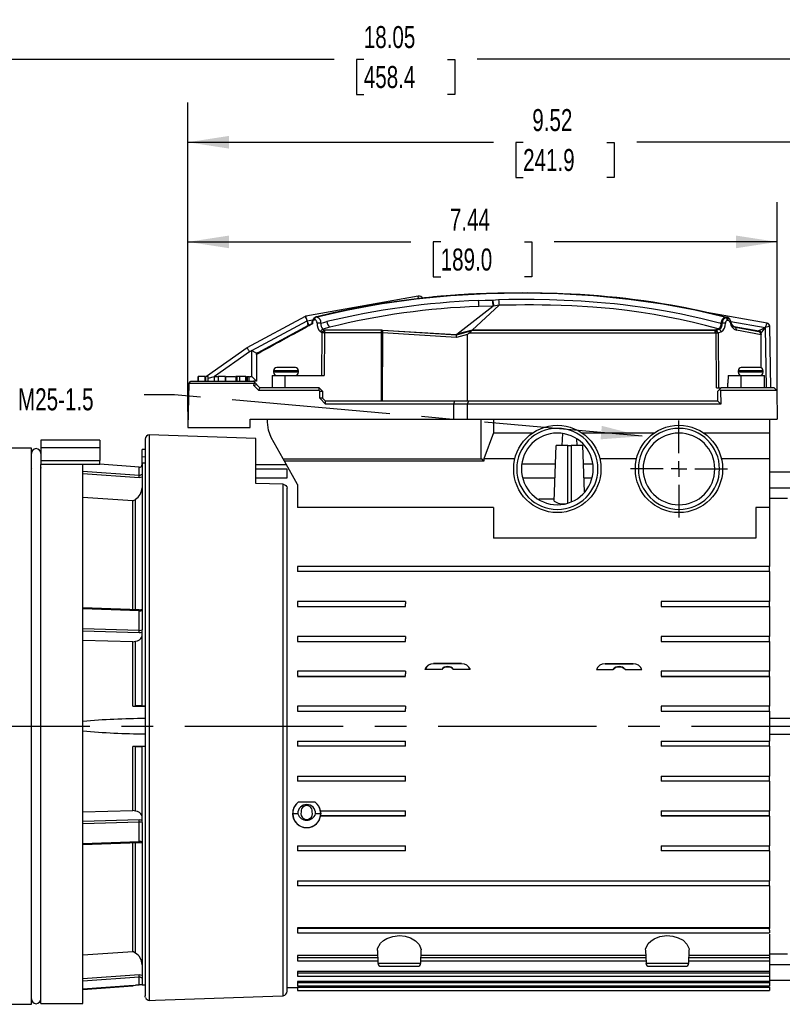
# Model space of a CAD drawing. Header units: inches. Extents: x 0 to 44, y 0 to 34.
# Tile 3 of 18: x 7.7 to 17.3, y 6.7 to 19.1. Entities that reach past the tile are written whole.
import ezdxf

# ---------------------------------------------------------------- set-up
doc = ezdxf.new("R2010")
doc.units = ezdxf.units.IN
doc.header["$LTSCALE"] = 4
doc.header["$MEASUREMENT"] = 0
doc.linetypes.add('CENTERX2', pattern=[0.8, 0.5, -0.1, 0.1, -0.1])
doc.layers.add('CENTER', color=40, linetype='CENTERX2')
doc.layers.add('DIMENSIONS', color=140, linetype='Continuous', lineweight=25)
doc.layers.add('TEXT', color=140, linetype='Continuous', lineweight=25)
doc.styles.add('SLDTEXTSTYLE0', font='TXT', dxfattribs={"width": 0.7})
doc.dimstyles.new('SLDDIMSTYLE1', dxfattribs={"dimtxt": 0.277778, "dimasz": 0.52, "dimexe": 0, "dimexo": 0.0625, "dimgap": 0.069444, "dimtad": 0, "dimtih": 1, "dimtoh": 1, "dimrnd": 1e-09, "dimzin": 12, "dimdsep": 46, "dimtxsty": 'SLDTEXTSTYLE0', "dimsah": 1, "dimcen": 0.09, "dimadec": 0, "dimazin": 3, "dimtfac": 1, "dimtofl": 0, "dimtmove": 0, "dimatfit": 3, "dimfxl": 0, "dimfrac": 2, "dimtolj": 1, "dimtzin": 12, "dimarcsym": 0})
doc.dimstyles.new('SLDDIMSTYLE3', dxfattribs={"dimtxt": 0.18, "dimasz": 0.52, "dimexe": 0, "dimexo": 0.0625, "dimgap": 0, "dimtad": 0, "dimtih": 1, "dimtoh": 1, "dimdec": 0, "dimrnd": 1e-09, "dimzin": 0, "dimdsep": 46, "dimtxsty": 'Standard', "dimsah": 1, "dimcen": 0.09, "dimadec": 0, "dimazin": 0, "dimtfac": 0.52, "dimtdec": 0, "dimtofl": 0, "dimtmove": 0, "dimatfit": 3, "dimfxl": 0, "dimfrac": 2, "dimtolj": 1, "dimtzin": 0, "dimarcsym": 0})

# ---------------------------------------------------------------- blocks, each defined once
blk = doc.blocks.new('_D_2')
at = {"layer": 'DIMENSIONS'}
for p, q in [((9.822, 14.178), (9.822, 18.078)), ((19.346, 17.698), (19.346, 18.078)), ((9.822, 17.578), (13.679, 17.578)), ((14.055, 17.577), (13.962, 17.577)), ((13.962, 17.577), (13.962, 17.135)), ((15.112, 17.577), (15.205, 17.577)), ((15.205, 17.577), (15.205, 17.135)), ((19.346, 17.578), (15.489, 17.578)), ((19.346, 14.206), (19.346, 17.458)), ((13.962, 17.135), (14.055, 17.135)), ((15.205, 17.135), (15.112, 17.135)), ((19.346, 10.897), (19.346, 13.966))]:
    blk.add_line(p, q, dxfattribs=at)
for points in [[(9.822, 17.578), (10.342, 17.498), (10.342, 17.658)], [(19.346, 17.578), (18.826, 17.658), (18.826, 17.498)]]:
    blk.add_solid(points, dxfattribs=at)
at = {"layer": 'DIMENSIONS', "char_height": 0.2778, "attachment_point": 1, "style": 'SLDTEXTSTYLE0'}
for s, insert in [('9.52', (14.171, 17.997)), ('241.9', (14.055, 17.493))]:
    blk.add_mtext(s, dxfattribs=dict(at, insert=insert))
blk = doc.blocks.new('_D_4')
at = {"layer": 'DIMENSIONS'}
for p, q in [((9.822, 14.178), (9.822, 16.82)), ((17.263, 14.283), (17.263, 16.82)), ((9.822, 16.32), (12.638, 16.32)), ((13.014, 16.32), (12.921, 16.32)), ((12.921, 16.32), (12.921, 15.878)), ((14.071, 16.32), (14.164, 16.32)), ((14.164, 16.32), (14.164, 15.878)), ((17.263, 16.32), (14.447, 16.32)), ((12.921, 15.878), (13.014, 15.878)), ((14.164, 15.878), (14.071, 15.878))]:
    blk.add_line(p, q, dxfattribs=at)
for points in [[(9.822, 16.32), (10.342, 16.24), (10.342, 16.4)], [(17.263, 16.32), (16.743, 16.4), (16.743, 16.24)]]:
    blk.add_solid(points, dxfattribs=at)
at = {"layer": 'DIMENSIONS', "char_height": 0.2778, "attachment_point": 1, "style": 'SLDTEXTSTYLE0'}
for s, insert in [('7.44', (13.13, 16.74)), ('189.0', (13.014, 16.236))]:
    blk.add_mtext(s, dxfattribs=dict(at, insert=insert))
blk = doc.blocks.new('_D_5')
at = {"layer": 'DIMENSIONS'}
for p, q in [((3.547, 13.836), (3.547, 19.126)), ((21.596, 10.832), (21.596, 19.126)), ((3.547, 18.626), (11.667, 18.626)), ((12.043, 18.625), (11.95, 18.625)), ((11.95, 18.625), (11.95, 18.183)), ((13.1, 18.625), (13.193, 18.625)), ((13.193, 18.625), (13.193, 18.183)), ((21.596, 18.626), (13.476, 18.626)), ((11.95, 18.183), (12.043, 18.183)), ((13.193, 18.183), (13.1, 18.183)), ((3.547, 10.995), (3.547, 13.596))]:
    blk.add_line(p, q, dxfattribs=at)
for points in [[(3.547, 18.626), (4.067, 18.546), (4.067, 18.706)], [(21.596, 18.626), (21.076, 18.706), (21.076, 18.546)]]:
    blk.add_solid(points, dxfattribs=at)
at = {"layer": 'DIMENSIONS', "char_height": 0.2778, "attachment_point": 1, "style": 'SLDTEXTSTYLE0'}
for s, insert in [('18.05', (12.043, 19.045)), ('458.4', (12.043, 18.541))]:
    blk.add_mtext(s, dxfattribs=dict(at, insert=insert))
blk = doc.blocks.new('SW_CENTERMARKSYMBOL_0')
at = {"layer": 'CENTER', "color": 0}
for p, q in [((0, 0.2), (0, 0.612)), ((-0.2, 0), (-0.612, 0)), ((0, 0), (-0.1, 0)), ((0, 0), (0, 0.1)), ((0, 0), (0, -0.1)), ((0, 0), (0.1, 0)), ((0.2, 0), (0.612, 0)), ((0, -0.2), (0, -0.612))]:
    blk.add_line(p, q, dxfattribs=at)

msp = doc.modelspace()

# ---------------------------------------------------------------- linework, layer by layer
for p, q in [((12.73, 15.634), (11.313, 15.381)), ((12.735, 15.604), (12.73, 15.634)), ((13.669, 15.586), (13.746, 15.593)), ((13.216, 15.154), (13.672, 15.507)), ((13.412, 15.205), (13.753, 15.519)), ((13.674, 15.51), (13.496, 15.504)), ((13.683, 15.509), (13.672, 15.507)), ((13.753, 15.519), (13.683, 15.509)), ((13.754, 15.52), (13.753, 15.52)), ((17.136, 15.292), (16.376, 15.428)), ((11.302, 15.377), (10.567, 14.981)), ((10.629, 14.947), (11.327, 15.324)), ((11.327, 15.324), (11.398, 15.337)), ((11.445, 15.372), (11.435, 15.369)), ((11.445, 15.372), (11.455, 15.371)), ((11.445, 15.372), (11.445, 15.372)), ((11.453, 15.295), (11.453, 15.294)), ((16.554, 15.294), (16.57, 15.294)), ((16.618, 15.362), (16.606, 15.369)), ((16.606, 15.369), (16.617, 15.369)), ((16.617, 15.369), (16.629, 15.362)), ((16.617, 15.369), (16.623, 15.367)), ((16.629, 15.362), (16.618, 15.362)), ((16.623, 15.367), (16.627, 15.366)), ((16.645, 15.328), (16.634, 15.328)), ((16.65, 15.355), (16.655, 15.351)), ((16.678, 15.314), (17.11, 15.237)), ((16.679, 15.308), (16.68, 15.308)), ((11.341, 15.264), (10.705, 14.921)), ((11.339, 15.261), (11.341, 15.264)), ((11.353, 15.268), (11.355, 15.269)), ((11.516, 15.172), (11.496, 15.185)), ((11.513, 14.634), (11.518, 15.171)), ((11.518, 15.171), (11.516, 15.172)), ((11.613, 15.242), (11.527, 15.219)), ((11.527, 15.219), (11.546, 15.207)), ((11.549, 15.171), (11.544, 14.634)), ((12.276, 15.207), (11.546, 15.207)), ((11.549, 15.204), (11.546, 15.207)), ((12.267, 15.204), (11.549, 15.204)), ((12.267, 15.171), (11.549, 15.171)), ((12.267, 15.171), (12.267, 15.204)), ((12.275, 15.203), (12.267, 15.204)), ((12.267, 14.307), (12.267, 15.171)), ((12.267, 15.171), (12.273, 15.17)), ((12.273, 15.17), (12.274, 15.17)), ((12.274, 15.17), (12.279, 15.17)), ((12.275, 15.203), (12.276, 15.207)), ((12.276, 15.203), (12.275, 15.203)), ((12.276, 15.207), (12.276, 15.203)), ((12.276, 15.207), (13.209, 15.149)), ((12.276, 15.203), (12.283, 15.203)), ((12.279, 15.17), (12.277, 14.307)), ((13.213, 15.112), (12.279, 15.17)), ((13.212, 15.144), (12.283, 15.203)), ((13.403, 15.196), (13.212, 15.144)), ((13.412, 15.205), (13.216, 15.154)), ((16.482, 15.169), (13.371, 15.167)), ((13.407, 15.2), (13.403, 15.196)), ((13.407, 15.2), (13.412, 15.205)), ((16.482, 15.202), (13.407, 15.2)), ((16.482, 15.206), (13.412, 15.205)), ((13.412, 15.205), (13.412, 15.205)), ((16.52, 15.223), (16.482, 15.206)), ((16.482, 15.206), (16.493, 15.201)), ((16.482, 15.202), (16.482, 15.206)), ((16.493, 15.201), (16.482, 15.202)), ((16.488, 15.168), (16.482, 15.169)), ((16.491, 15.168), (16.488, 15.168)), ((16.491, 15.168), (16.498, 15.199)), ((16.498, 15.199), (16.493, 15.201)), ((16.534, 15.216), (16.498, 15.199)), ((16.555, 15.185), (16.519, 15.168)), ((16.725, 15.245), (16.702, 15.259)), ((17.03, 15.191), (16.718, 15.247)), ((17.051, 15.18), (16.738, 15.237)), ((17.062, 15.148), (16.749, 15.204)), ((17.035, 15.201), (17.11, 15.237)), ((17.051, 15.18), (17.052, 15.18)), ((17.062, 15.158), (17.062, 15.169)), ((17.11, 15.237), (17.123, 14.476)), ((17.182, 14.476), (17.169, 15.254)), ((13.212, 15.144), (13.212, 15.149)), ((13.353, 15.149), (13.213, 15.112)), ((13.352, 14.307), (13.353, 15.149)), ((16.496, 14.476), (16.491, 15.168)), ((16.519, 15.168), (16.524, 14.476)), ((17.062, 15.153), (17.062, 15.15)), ((17.062, 15.148), (17.062, 15.15)), ((17.062, 14.729), (17.062, 15.148)), ((10.57, 14.983), (10.055, 14.622)), ((10.601, 14.932), (10.158, 14.622)), ((10.629, 14.947), (10.601, 14.932)), ((10.629, 14.947), (10.687, 14.913)), ((10.629, 14.622), (10.629, 14.947)), ((10.705, 14.921), (10.687, 14.913)), ((10.687, 14.913), (10.688, 14.911)), ((10.688, 14.906), (10.688, 14.911)), ((10.688, 14.898), (10.688, 14.906)), ((10.688, 14.898), (10.688, 14.563)), ((10.905, 14.693), (10.905, 14.673)), ((11.22, 14.693), (10.905, 14.693)), ((11.22, 14.673), (10.905, 14.673)), ((11.18, 14.732), (10.944, 14.732)), ((11.22, 14.673), (11.22, 14.693)), ((16.771, 14.693), (16.771, 14.673)), ((17.086, 14.693), (16.771, 14.693)), ((17.086, 14.673), (16.771, 14.673)), ((17.046, 14.732), (16.81, 14.732)), ((17.086, 14.673), (17.086, 14.693)), ((9.832, 14.533), (9.861, 14.563)), ((9.861, 14.563), (10.649, 14.563)), ((9.947, 14.622), (9.947, 14.563)), ((9.948, 14.622), (9.948, 14.563)), ((9.95, 14.622), (9.95, 14.563)), ((10.041, 14.622), (9.95, 14.622)), ((10.041, 14.563), (10.041, 14.622)), ((10.043, 14.622), (10.043, 14.563)), ((10.078, 14.622), (10.05, 14.622)), ((10.078, 14.563), (10.078, 14.622)), ((10.078, 14.6), (10.158, 14.622)), ((10.158, 14.563), (10.158, 14.622)), ((10.158, 14.622), (10.197, 14.622)), ((10.204, 14.622), (10.204, 14.563)), ((10.206, 14.622), (10.206, 14.563)), ((10.297, 14.622), (10.206, 14.622)), ((10.297, 14.563), (10.297, 14.622)), ((10.299, 14.563), (10.299, 14.622)), ((10.306, 14.622), (10.419, 14.622)), ((10.426, 14.622), (10.426, 14.563)), ((10.441, 14.622), (10.426, 14.622)), ((10.441, 14.622), (10.441, 14.563)), ((10.475, 14.622), (10.441, 14.622)), ((10.475, 14.622), (10.475, 14.563)), ((10.553, 14.622), (10.475, 14.622)), ((10.553, 14.563), (10.553, 14.622)), ((10.554, 14.622), (10.554, 14.563)), ((10.561, 14.563), (10.561, 14.622)), ((10.561, 14.622), (10.576, 14.622)), ((10.576, 14.563), (10.576, 14.622)), ((10.576, 14.622), (10.591, 14.622)), ((10.591, 14.622), (10.591, 14.563)), ((10.598, 14.622), (10.629, 14.622)), ((10.688, 14.563), (10.629, 14.622)), ((10.649, 14.563), (10.668, 14.543)), ((10.652, 14.563), (10.649, 14.563)), ((10.688, 14.563), (10.652, 14.563)), ((10.888, 14.634), (10.885, 14.476)), ((10.888, 14.634), (11.044, 14.634)), ((11.044, 14.634), (11.044, 14.476)), ((11.044, 14.634), (11.544, 14.634)), ((16.643, 14.634), (16.642, 14.534)), ((16.643, 14.634), (16.805, 14.634)), ((16.805, 14.634), (16.803, 14.476)), ((16.805, 14.634), (17.103, 14.634)), ((17.062, 14.634), (17.062, 14.637)), ((17.105, 14.476), (17.103, 14.634)), ((9.832, 14.531), (9.822, 13.978)), ((9.824, 14.527), (9.822, 14.394)), ((9.832, 14.533), (9.825, 14.527)), ((9.832, 14.531), (9.832, 14.533)), ((10.657, 14.531), (9.832, 14.531)), ((10.656, 14.506), (10.657, 14.531)), ((10.656, 14.506), (10.688, 14.52)), ((10.718, 14.443), (10.656, 14.506)), ((10.668, 14.543), (10.657, 14.531)), ((10.688, 14.524), (10.668, 14.543)), ((10.688, 14.524), (10.688, 14.52)), ((10.731, 14.476), (10.688, 14.52)), ((10.718, 14.443), (10.731, 14.476)), ((11.481, 14.443), (10.718, 14.443)), ((11.481, 14.476), (10.731, 14.476)), ((11.481, 14.443), (11.481, 14.476)), ((11.52, 14.437), (11.481, 14.476)), ((11.481, 14.443), (11.487, 14.437)), ((11.486, 14.346), (11.487, 14.437)), ((11.487, 14.437), (11.52, 14.437)), ((11.52, 14.437), (11.52, 14.346)), ((11.52, 14.437), (11.523, 14.434)), ((11.523, 14.434), (11.523, 14.344)), ((16.496, 14.476), (16.554, 14.476)), ((16.515, 14.437), (16.535, 14.457)), ((16.515, 14.307), (16.515, 14.437)), ((16.535, 14.457), (16.554, 14.476)), ((16.535, 14.457), (16.548, 14.443)), ((16.548, 14.443), (16.551, 14.271)), ((17.257, 14.443), (16.548, 14.443)), ((17.224, 14.476), (16.554, 14.476)), ((16.642, 14.476), (16.642, 14.534)), ((17.224, 14.476), (17.257, 14.443)), ((17.257, 14.443), (17.263, 14.083)), ((9.822, 14.398), (9.822, 13.978)), ((11.56, 14.271), (11.486, 14.346)), ((11.52, 14.346), (11.486, 14.346)), ((11.56, 14.307), (11.52, 14.346)), ((11.56, 14.271), (11.56, 14.307)), ((13.19, 14.307), (11.56, 14.307)), ((13.19, 14.307), (13.175, 14.271)), ((13.364, 14.307), (13.19, 14.307)), ((13.364, 14.307), (13.349, 14.271)), ((16.515, 14.307), (13.364, 14.307)), ((16.551, 14.271), (16.515, 14.307)), ((13.175, 14.271), (11.56, 14.271)), ((13.175, 14.271), (13.174, 14.083)), ((13.349, 14.271), (13.175, 14.271)), ((13.349, 14.271), (13.347, 14.083)), ((16.551, 14.271), (13.349, 14.271)), ((17.26, 14.273), (17.26, 14.273)), ((17.26, 14.273), (17.26, 14.273)), ((10.609, 13.978), (10.609, 14.083)), ((10.609, 14.083), (13.174, 14.083)), ((10.826, 14.042), (10.826, 14.083)), ((13.174, 14.083), (13.347, 14.083)), ((13.347, 14.083), (17.263, 14.083)), ((13.521, 14.083), (13.521, 13.579)), ((13.679, 14.083), (13.679, 13.909)), ((17.165, 14.083), (17.165, 13.909)), ((9.822, 13.978), (10.609, 13.978)), ((8.712, 13.817), (7.964, 13.817)), ((7.964, 13.817), (7.964, 13.719)), ((8.712, 13.817), (8.712, 13.719)), ((9.283, 13.827), (9.283, 6.802)), ((10.68, 13.838), (9.334, 13.885)), ((9.334, 13.885), (9.334, 6.741)), ((10.68, 13.269), (10.68, 13.838)), ((11.025, 13.579), (10.875, 13.852)), ((13.679, 13.909), (13.561, 13.579)), ((13.679, 13.909), (14.179, 13.909)), ((14.551, 13.899), (14.545, 13.748)), ((14.736, 13.748), (14.733, 13.832)), ((14.796, 13.909), (15.714, 13.909)), ((16.331, 13.909), (17.165, 13.909)), ((17.165, 13.909), (17.165, 13.579)), ((7.846, 13.716), (4.441, 13.716)), ((7.846, 6.693), (7.846, 13.716)), ((8.712, 13.719), (7.964, 13.719)), ((7.964, 13.719), (7.964, 13.56)), ((8.712, 13.719), (8.712, 13.56)), ((9.283, 13.698), (9.243, 13.699)), ((9.243, 13.609), (9.243, 13.699)), ((14.446, 13.046), (14.471, 13.748)), ((14.621, 13.748), (14.471, 13.748)), ((14.621, 13.748), (14.661, 13.748)), ((14.621, 13.025), (14.621, 13.748)), ((14.811, 13.748), (14.661, 13.748)), ((14.661, 13.748), (14.661, 13.039)), ((14.832, 13.162), (14.811, 13.748)), ((7.964, 13.56), (8.712, 13.56)), ((7.964, 13.56), (7.964, 13.511)), ((8.712, 13.511), (8.712, 13.56)), ((9.243, 13.609), (9.283, 13.607)), ((9.243, 13.527), (9.243, 13.609)), ((11.025, 13.579), (13.532, 13.579)), ((11.041, 13.55), (11.025, 13.579)), ((13.561, 13.55), (13.532, 13.579)), ((13.951, 13.579), (13.561, 13.579)), ((13.561, 13.579), (13.561, 13.55)), ((15.486, 13.579), (15.024, 13.579)), ((17.165, 13.579), (16.559, 13.579)), ((17.165, 13.579), (17.165, 12.964)), ((7.849, 13.55), (7.846, 13.55)), ((7.964, 13.55), (7.96, 13.55)), ((8.712, 13.511), (7.964, 13.511)), ((7.964, 6.701), (7.964, 13.511)), ((9.208, 13.476), (8.712, 13.513)), ((9.208, 13.476), (8.712, 13.513)), ((9.208, 13.475), (8.712, 13.512)), ((9.208, 13.373), (9.208, 13.475)), ((9.239, 13.487), (9.243, 13.521)), ((9.243, 13.527), (9.243, 13.491)), ((9.283, 13.525), (9.243, 13.527)), ((11.066, 13.505), (10.68, 13.505)), ((11.074, 13.452), (10.68, 13.452)), ((11.204, 13.256), (11.041, 13.55)), ((13.561, 13.55), (11.041, 13.55)), ((11.074, 13.341), (11.074, 13.452)), ((14.462, 13.512), (14.04, 13.512)), ((14.934, 13.512), (14.819, 13.512)), ((8.495, 13.424), (8.495, 13.424)), ((8.495, 11.685), (8.495, 13.424)), ((8.495, 13.424), (9.208, 13.373)), ((9.206, 13.342), (8.495, 13.393)), ((9.243, 13.388), (9.243, 11.668)), ((10.68, 13.341), (11.074, 13.341)), ((14.456, 13.338), (14.052, 13.338)), ((14.924, 13.338), (14.826, 13.338)), ((17.511, 13.413), (17.165, 13.413)), ((11.027, 13.259), (10.68, 13.269)), ((11.027, 6.802), (11.027, 13.259)), ((11.074, 6.86), (11.074, 13.21)), ((11.204, 13.256), (11.204, 12.964)), ((17.165, 13.216), (17.511, 13.216)), ((9.128, 13.049), (8.495, 13.091)), ((9.128, 13.049), (9.159, 13.069)), ((9.159, 11.675), (9.159, 13.069)), ((14.447, 13.07), (14.255, 13.07)), ((17.393, 13.079), (17.165, 13.079)), ((9.128, 11.676), (9.128, 13.049)), ((13.68, 12.964), (11.204, 12.964)), ((13.68, 12.964), (13.68, 12.579)), ((16.995, 12.964), (16.995, 12.579)), ((17.165, 12.964), (16.995, 12.964)), ((17.165, 12.964), (17.165, 12.222)), ((16.995, 12.579), (13.68, 12.579)), ((17.165, 12.222), (11.204, 12.222)), ((17.165, 12.22), (11.204, 12.22)), ((11.204, 12.22), (11.204, 12.189)), ((11.204, 12.189), (11.204, 12.158)), ((17.165, 12.189), (17.165, 12.22)), ((17.165, 12.158), (17.165, 12.189)), ((17.165, 12.158), (11.204, 12.158)), ((17.165, 12.158), (17.165, 11.78)), ((9.207, 11.675), (8.495, 11.698)), ((12.57, 11.78), (11.204, 11.78)), ((11.204, 11.779), (11.204, 11.748)), ((12.57, 11.779), (11.204, 11.779)), ((11.204, 11.748), (11.204, 11.716)), ((11.204, 11.716), (12.57, 11.716)), ((11.204, 11.716), (12.57, 11.716)), ((11.204, 11.716), (11.204, 11.716)), ((12.57, 11.779), (12.57, 11.748)), ((12.57, 11.716), (12.57, 11.748)), ((12.57, 11.716), (12.57, 11.716)), ((17.165, 11.78), (15.798, 11.78)), ((15.798, 11.779), (15.798, 11.748)), ((17.165, 11.779), (15.798, 11.779)), ((15.798, 11.748), (15.798, 11.716)), ((15.798, 11.716), (17.165, 11.716)), ((15.798, 11.716), (17.165, 11.716)), ((15.798, 11.716), (15.798, 11.716)), ((17.165, 11.748), (17.165, 11.779)), ((17.165, 11.716), (17.165, 11.748)), ((17.165, 11.716), (17.165, 11.339)), ((17.165, 11.716), (17.165, 11.716)), ((9.208, 11.661), (8.495, 11.685)), ((9.208, 11.415), (9.208, 11.661)), ((8.495, 8.975), (8.495, 11.435)), ((9.208, 11.415), (8.495, 11.435)), ((9.206, 11.385), (8.495, 11.404)), ((9.243, 10.461), (9.243, 11.421)), ((12.57, 11.339), (11.204, 11.339)), ((12.57, 11.339), (11.204, 11.339)), ((11.204, 11.339), (11.204, 11.307)), ((12.57, 11.339), (12.57, 11.307)), ((17.165, 11.339), (15.798, 11.339)), ((15.798, 11.339), (15.798, 11.307)), ((17.165, 11.339), (15.798, 11.339)), ((17.165, 11.307), (17.165, 11.339)), ((9.128, 11.271), (8.495, 11.287)), ((9.128, 11.271), (9.159, 11.279)), ((9.128, 10.459), (9.128, 11.271)), ((9.159, 10.461), (9.159, 11.279)), ((11.204, 11.307), (11.204, 11.276)), ((11.204, 11.276), (12.57, 11.276)), ((11.204, 11.276), (11.204, 11.275)), ((11.204, 11.275), (12.57, 11.275)), ((12.57, 11.276), (12.57, 11.307)), ((12.57, 11.276), (12.57, 11.275)), ((15.798, 11.307), (15.798, 11.276)), ((15.798, 11.276), (17.165, 11.276)), ((15.798, 11.276), (15.798, 11.275)), ((15.798, 11.275), (17.165, 11.275)), ((17.165, 11.276), (17.165, 11.307)), ((17.165, 11.276), (17.165, 11.275)), ((17.165, 11.275), (17.165, 10.898)), ((13.279, 10.995), (12.924, 10.995)), ((12.924, 10.994), (12.924, 10.995)), ((13.279, 10.994), (12.924, 10.994)), ((13.279, 10.995), (13.279, 10.994)), ((15.09, 10.995), (15.444, 10.995)), ((15.09, 10.995), (15.09, 10.994)), ((15.09, 10.994), (15.444, 10.994)), ((15.444, 10.995), (15.444, 10.994)), ((12.57, 10.898), (11.204, 10.898)), ((11.204, 10.898), (11.204, 10.866)), ((12.57, 10.898), (11.204, 10.898)), ((11.204, 10.866), (11.204, 10.835)), ((11.204, 10.835), (12.57, 10.835)), ((11.204, 10.834), (12.57, 10.834)), ((12.57, 10.898), (12.57, 10.866)), ((12.57, 10.835), (12.57, 10.866)), ((13.026, 10.92), (12.815, 10.92)), ((13.388, 10.92), (13.177, 10.92)), ((14.98, 10.92), (15.192, 10.92)), ((15.342, 10.92), (15.554, 10.92)), ((17.165, 10.898), (15.798, 10.898)), ((17.165, 10.898), (15.798, 10.898)), ((15.798, 10.898), (15.798, 10.866)), ((15.798, 10.866), (15.798, 10.835)), ((15.798, 10.835), (17.165, 10.835)), ((15.798, 10.834), (17.165, 10.834)), ((17.165, 10.866), (17.165, 10.898)), ((17.165, 10.835), (17.165, 10.866)), ((17.165, 10.834), (17.165, 10.457)), ((9.128, 10.459), (9.159, 10.461)), ((9.128, 10.459), (9.283, 10.458)), ((9.165, 10.461), (9.159, 10.461)), ((9.243, 10.461), (9.165, 10.461)), ((9.243, 10.461), (9.283, 10.461)), ((12.57, 10.457), (11.204, 10.457)), ((11.204, 10.457), (11.204, 10.425)), ((12.57, 10.457), (11.204, 10.457)), ((12.57, 10.457), (12.57, 10.425)), ((17.165, 10.457), (15.798, 10.457)), ((15.798, 10.457), (15.798, 10.425)), ((17.165, 10.457), (15.798, 10.457)), ((17.165, 10.425), (17.165, 10.457)), ((11.204, 10.425), (11.204, 10.394)), ((11.204, 10.394), (12.57, 10.394)), ((11.204, 10.393), (12.57, 10.393)), ((12.57, 10.394), (12.57, 10.425)), ((15.798, 10.425), (15.798, 10.394)), ((15.798, 10.394), (17.165, 10.394)), ((15.798, 10.393), (17.165, 10.393)), ((17.165, 10.394), (17.165, 10.425)), ((17.165, 10.393), (17.165, 10.016)), ((17.511, 10.303), (17.165, 10.303)), ((17.165, 10.106), (17.511, 10.106)), ((9.283, 9.952), (9.128, 9.95)), ((9.128, 9.138), (9.128, 9.95)), ((9.159, 9.949), (9.128, 9.95)), ((9.159, 9.13), (9.159, 9.949)), ((9.159, 9.949), (9.165, 9.949)), ((9.165, 9.949), (9.243, 9.949)), ((9.243, 8.989), (9.243, 9.949)), ((9.283, 9.949), (9.243, 9.949)), ((11.204, 10.016), (12.57, 10.016)), ((11.204, 10.016), (11.204, 9.984)), ((11.204, 10.016), (12.57, 10.016)), ((11.204, 9.984), (11.204, 9.953)), ((12.57, 9.953), (11.204, 9.953)), ((12.57, 9.952), (11.204, 9.952)), ((12.57, 9.984), (12.57, 10.016)), ((12.57, 9.953), (12.57, 9.984)), ((15.798, 10.016), (15.798, 9.984)), ((15.798, 10.016), (17.165, 10.016)), ((15.798, 10.016), (17.165, 10.016)), ((15.798, 9.984), (15.798, 9.953)), ((17.165, 9.953), (15.798, 9.953)), ((17.165, 9.952), (15.798, 9.952)), ((17.165, 9.984), (17.165, 10.016)), ((17.165, 9.953), (17.165, 9.984)), ((17.165, 9.952), (17.165, 9.575)), ((11.204, 9.575), (12.57, 9.575)), ((11.204, 9.575), (11.204, 9.543)), ((11.204, 9.575), (12.57, 9.575)), ((12.57, 9.543), (12.57, 9.575)), ((15.798, 9.575), (17.165, 9.575)), ((15.798, 9.575), (15.798, 9.543)), ((15.798, 9.575), (17.165, 9.575)), ((17.165, 9.543), (17.165, 9.575)), ((11.204, 9.543), (11.204, 9.512)), ((12.57, 9.512), (11.204, 9.512)), ((12.57, 9.511), (11.204, 9.511)), ((12.57, 9.512), (12.57, 9.543)), ((15.798, 9.543), (15.798, 9.512)), ((17.165, 9.512), (15.798, 9.512)), ((17.165, 9.511), (15.798, 9.511)), ((17.165, 9.512), (17.165, 9.543)), ((17.165, 9.511), (17.165, 9.134)), ((11.429, 9.244), (11.215, 9.244)), ((8.495, 9.122), (9.128, 9.138)), ((9.159, 9.13), (9.128, 9.138)), ((11.209, 9.097), (11.145, 9.097)), ((11.209, 9.102), (11.209, 9.097)), ((11.435, 9.097), (11.435, 9.102)), ((11.499, 9.097), (11.435, 9.097)), ((11.497, 9.134), (12.57, 9.134)), ((11.497, 9.134), (11.497, 9.134)), ((11.497, 9.134), (12.57, 9.134)), ((11.499, 9.102), (11.499, 9.097)), ((11.499, 9.092), (11.499, 9.102)), ((11.499, 9.092), (11.499, 9.097)), ((12.57, 9.102), (12.57, 9.134)), ((12.57, 9.134), (12.57, 9.134)), ((12.57, 9.071), (12.57, 9.102)), ((15.798, 9.134), (17.165, 9.134)), ((15.798, 9.134), (15.798, 9.102)), ((15.798, 9.134), (17.165, 9.134)), ((15.798, 9.134), (15.798, 9.134)), ((15.798, 9.102), (15.798, 9.071)), ((17.165, 9.102), (17.165, 9.134)), ((17.165, 9.134), (17.165, 9.134)), ((17.165, 9.071), (17.165, 9.102)), ((8.495, 9.005), (9.206, 9.025)), ((8.495, 8.975), (9.208, 8.995)), ((9.208, 8.748), (9.208, 8.995)), ((11.498, 9.07), (11.497, 9.071)), ((12.57, 9.071), (11.497, 9.071)), ((12.57, 9.07), (11.498, 9.07)), ((17.165, 9.071), (15.798, 9.071)), ((17.165, 9.07), (15.798, 9.07)), ((17.165, 9.07), (17.165, 8.693)), ((8.495, 8.725), (9.208, 8.748)), ((8.495, 8.711), (9.207, 8.734)), ((8.495, 6.985), (8.495, 8.725)), ((9.128, 7.36), (9.128, 8.734)), ((9.159, 7.34), (9.159, 8.735)), ((9.243, 8.741), (9.243, 7.021)), ((11.204, 8.693), (12.57, 8.693)), ((11.204, 8.693), (12.57, 8.693)), ((11.204, 8.693), (11.204, 8.661)), ((11.204, 8.693), (11.204, 8.693)), ((11.204, 8.661), (11.204, 8.63)), ((12.57, 8.63), (11.204, 8.63)), ((12.57, 8.629), (11.204, 8.629)), ((12.57, 8.661), (12.57, 8.693)), ((12.57, 8.693), (12.57, 8.693)), ((12.57, 8.63), (12.57, 8.661)), ((15.798, 8.693), (17.165, 8.693)), ((15.798, 8.693), (15.798, 8.661)), ((15.798, 8.693), (17.165, 8.693)), ((15.798, 8.693), (15.798, 8.693)), ((15.798, 8.661), (15.798, 8.63)), ((17.165, 8.63), (15.798, 8.63)), ((17.165, 8.629), (15.798, 8.629)), ((17.165, 8.661), (17.165, 8.693)), ((17.165, 8.693), (17.165, 8.693)), ((17.165, 8.63), (17.165, 8.661)), ((17.165, 8.629), (17.165, 8.251)), ((11.204, 8.251), (17.165, 8.251)), ((11.204, 8.251), (11.204, 8.22)), ((11.204, 8.22), (11.204, 8.189)), ((17.165, 8.22), (17.165, 8.251)), ((17.165, 8.189), (17.165, 8.22)), ((17.165, 8.189), (11.204, 8.189)), ((17.165, 8.188), (11.204, 8.188)), ((17.165, 8.188), (17.165, 7.66)), ((17.165, 7.66), (11.204, 7.66)), ((11.204, 7.66), (11.204, 7.648)), ((11.204, 7.648), (11.204, 7.628)), ((17.165, 7.648), (11.204, 7.648)), ((11.204, 7.628), (11.204, 7.597)), ((11.204, 7.597), (17.165, 7.597)), ((17.165, 7.66), (17.165, 7.648)), ((17.165, 7.628), (17.165, 7.648)), ((17.165, 7.628), (17.165, 7.597)), ((17.165, 7.58), (17.165, 7.309)), ((8.495, 7.319), (9.128, 7.36)), ((9.159, 7.34), (9.128, 7.36)), ((12.215, 7.371), (12.221, 7.211)), ((12.762, 7.211), (12.767, 7.372)), ((15.601, 7.371), (15.607, 7.211)), ((16.148, 7.211), (16.153, 7.372)), ((12.217, 7.309), (11.204, 7.309)), ((11.204, 7.309), (11.204, 7.279)), ((11.204, 7.279), (11.204, 7.24)), ((12.218, 7.279), (11.204, 7.279)), ((11.204, 7.24), (12.22, 7.24)), ((12.221, 7.211), (12.762, 7.211)), ((12.763, 7.24), (15.606, 7.24)), ((15.604, 7.279), (12.764, 7.279)), ((15.603, 7.309), (12.765, 7.309)), ((15.607, 7.211), (16.148, 7.211)), ((16.149, 7.24), (17.165, 7.24)), ((17.165, 7.279), (16.15, 7.279)), ((17.165, 7.309), (16.151, 7.309)), ((17.165, 7.331), (17.393, 7.331)), ((17.165, 7.309), (17.165, 7.279)), ((17.165, 7.279), (17.165, 7.24)), ((17.165, 7.24), (17.165, 7.108)), ((17.165, 7.108), (11.204, 7.108)), ((11.204, 7.108), (11.204, 7.086)), ((12.26, 7.173), (12.722, 7.173)), ((15.646, 7.173), (16.108, 7.173)), ((17.511, 7.193), (17.165, 7.193)), ((17.165, 7.108), (17.165, 7.086)), ((8.495, 7.017), (9.206, 7.068)), ((9.208, 7.037), (8.495, 6.985)), ((9.208, 6.937), (9.208, 7.037)), ((17.165, 7.086), (11.204, 7.086)), ((11.204, 7.086), (11.204, 7.047)), ((11.204, 7.047), (17.165, 7.047)), ((17.165, 6.979), (11.204, 6.979)), ((11.204, 6.979), (11.204, 6.963)), ((17.165, 6.963), (11.204, 6.963)), ((11.204, 6.963), (11.204, 6.925)), ((17.165, 7.086), (17.165, 7.047)), ((17.165, 7.047), (17.165, 6.979)), ((17.165, 6.996), (17.511, 6.996)), ((17.165, 6.979), (17.165, 6.963)), ((17.165, 6.963), (17.165, 6.925)), ((9.133, 6.929), (8.495, 6.882)), ((8.495, 6.881), (9.127, 6.927)), ((8.495, 6.701), (8.495, 6.882)), ((9.133, 6.929), (9.125, 6.927)), ((9.125, 6.927), (9.128, 6.927)), ((9.133, 6.929), (9.16, 6.936)), ((9.17, 6.937), (9.208, 6.937)), ((9.243, 6.937), (9.208, 6.937)), ((9.243, 6.937), (9.283, 6.937)), ((11.074, 6.904), (11.204, 6.904)), ((11.074, 6.859), (11.074, 6.86)), ((11.204, 6.925), (17.165, 6.925)), ((17.165, 6.914), (11.204, 6.914)), ((11.204, 6.914), (11.204, 6.904)), ((17.165, 6.904), (11.204, 6.904)), ((11.204, 6.904), (11.204, 6.866)), ((11.204, 6.866), (17.165, 6.866)), ((17.165, 6.914), (17.165, 6.904)), ((17.165, 6.904), (17.165, 6.866)), ((17.165, 6.897), (17.165, 6.866)), ((9.283, 6.802), (9.283, 6.801)), ((9.334, 6.741), (9.413, 6.745)), ((9.413, 6.745), (11.018, 6.801)), ((4.441, 6.693), (7.846, 6.693)), ((7.964, 6.701), (8.495, 6.701))]:
    msp.add_line(p, q)
at = {"flags": 128}
for points in [[(16.627, 15.367), (16.341, 15.437), (16.083, 15.49), (15.856, 15.531), (15.663, 15.562), (15.507, 15.583), (15.361, 15.601), (15.212, 15.618), (14.853, 15.649), (14.483, 15.669), (14.111, 15.677), (13.736, 15.673), (13.366, 15.658), (13.025, 15.633), (12.919, 15.623), (12.811, 15.612), (12.678, 15.597), (12.52, 15.577), (12.335, 15.551), (12.129, 15.517), (11.902, 15.475), (11.656, 15.423), (11.435, 15.369)], [(11.445, 15.372), (11.846, 15.463), (12.266, 15.54), (12.699, 15.599), (13.14, 15.642), (13.59, 15.668), (14.046, 15.677), (14.5, 15.668), (14.95, 15.641), (15.391, 15.598), (15.818, 15.537), (16.227, 15.461), (16.617, 15.369)], [(16.606, 15.369), (16.217, 15.46), (15.809, 15.536), (15.382, 15.597), (14.945, 15.64), (14.501, 15.666), (14.049, 15.675), (13.594, 15.667), (13.145, 15.641), (12.705, 15.598), (12.274, 15.539), (11.855, 15.463), (11.455, 15.371)], [(14.525, 15.666), (14.483, 15.669), (14.424, 15.67)], [(13.489, 15.579), (13.577, 15.583), (13.665, 15.586)], [(13.665, 15.586), (13.667, 15.586), (13.669, 15.586)], [(13.746, 15.593), (13.874, 15.595), (14.024, 15.596), (14.196, 15.596), (14.389, 15.592), (14.574, 15.586), (14.682, 15.581), (14.788, 15.575), (14.89, 15.568), (14.99, 15.56), (15.097, 15.551), (15.21, 15.54), (15.318, 15.528), (15.436, 15.513), (15.565, 15.495), (15.703, 15.474), (15.851, 15.449), (15.967, 15.428), (16.057, 15.41), (16.165, 15.388), (16.297, 15.358), (16.418, 15.329), (16.503, 15.307), (16.554, 15.294)], [(13.672, 15.507), (13.674, 15.509), (13.674, 15.51)], [(13.753, 15.52), (13.753, 15.519), (13.753, 15.519)], [(16.52, 15.223), (16.36, 15.265), (16.208, 15.302), (16.037, 15.34), (15.883, 15.371), (15.708, 15.403), (15.546, 15.429), (15.369, 15.453), (15.198, 15.473), (14.935, 15.496), (14.671, 15.512), (14.399, 15.521), (14.295, 15.523), (14.187, 15.524), (14.077, 15.524), (13.969, 15.523), (13.87, 15.522), (13.754, 15.52)], [(11.353, 15.268), (11.352, 15.27), (11.351, 15.273), (11.348, 15.278), (11.345, 15.285), (11.338, 15.3), (11.333, 15.311), (11.327, 15.324)], [(11.421, 15.334), (11.415, 15.333), (11.41, 15.33), (11.405, 15.325), (11.401, 15.319), (11.397, 15.311), (11.395, 15.303), (11.394, 15.294), (11.394, 15.293), (11.394, 15.291), (11.394, 15.284)], [(11.453, 15.295), (11.452, 15.304), (11.45, 15.313), (11.447, 15.321), (11.443, 15.327), (11.438, 15.331), (11.432, 15.334), (11.421, 15.334)], [(11.502, 15.294), (11.54, 15.303), (11.578, 15.313)], [(16.629, 15.362), (16.645, 15.359), (16.65, 15.355)], [(17.136, 15.292), (17.136, 15.291), (17.133, 15.286), (17.13, 15.279), (17.126, 15.27), (17.117, 15.253), (17.11, 15.237)], [(11.394, 15.284), (11.389, 15.283), (11.386, 15.283), (11.386, 15.285)], [(11.549, 15.204), (11.549, 15.197), (11.549, 15.19), (11.549, 15.18), (11.549, 15.171)], [(13.371, 15.167), (13.389, 15.181), (13.403, 15.196)], [(16.482, 15.169), (16.482, 15.174), (16.482, 15.179), (16.482, 15.183), (16.482, 15.188), (16.482, 15.192), (16.482, 15.196), (16.482, 15.199), (16.482, 15.202)], [(16.738, 15.237), (16.718, 15.245), (16.707, 15.255)], [(17.035, 15.201), (17.031, 15.198), (17.03, 15.196), (17.029, 15.195)], [(17.051, 15.18), (17.041, 15.188), (17.03, 15.191)], [(17.062, 15.15), (17.055, 15.164), (17.052, 15.168), (17.05, 15.172), (17.05, 15.174), (17.049, 15.176), (17.05, 15.178), (17.052, 15.18)], [(17.062, 15.169), (17.073, 15.184), (17.085, 15.201), (17.11, 15.237)], [(17.169, 15.254), (17.167, 15.254), (17.162, 15.252), (17.155, 15.25), (17.145, 15.247), (17.126, 15.242), (17.11, 15.237)], [(13.209, 15.149), (13.211, 15.149), (13.212, 15.149)], [(13.212, 15.149), (13.213, 15.151), (13.216, 15.154)], [(13.371, 15.167), (13.355, 15.155), (13.354, 15.152), (13.353, 15.15), (13.353, 15.149)], [(10.601, 14.932), (10.594, 14.944), (10.587, 14.954), (10.579, 14.968), (10.575, 14.974), (10.572, 14.979), (10.57, 14.983)], [(10.875, 13.852), (10.838, 13.944), (10.826, 14.042)], [(7.85, 13.452), (7.847, 13.459), (7.846, 13.471)], [(7.964, 13.47), (7.96, 13.452), (7.959, 13.449)], [(9.208, 13.476), (9.208, 13.476), (9.208, 13.476)], [(9.208, 13.475), (9.208, 13.476), (9.208, 13.476)], [(9.243, 13.491), (9.243, 13.463), (9.243, 13.433), (9.243, 13.388)], [(9.243, 13.35), (9.225, 13.343), (9.206, 13.342)], [(11.027, 13.259), (11.045, 13.253), (11.06, 13.242), (11.07, 13.228), (11.074, 13.211), (11.073, 13.205)], [(9.243, 11.668), (9.243, 11.596), (9.243, 11.524), (9.243, 11.421)], [(9.243, 11.388), (9.225, 11.385), (9.206, 11.385)], [(9.206, 9.025), (9.225, 9.024), (9.243, 9.022)], [(9.243, 8.989), (9.243, 8.915), (9.243, 8.842), (9.243, 8.741)], [(12.218, 7.371), (12.218, 7.397), (12.256, 7.467), (12.291, 7.498), (12.334, 7.524), (12.408, 7.551), (12.492, 7.56), (12.567, 7.552), (12.634, 7.531), (12.694, 7.496), (12.743, 7.446), (12.767, 7.384), (12.764, 7.372)], [(15.603, 7.371), (15.602, 7.389), (15.636, 7.46), (15.668, 7.491), (15.71, 7.519), (15.783, 7.548), (15.869, 7.56), (15.945, 7.554), (16.013, 7.534), (16.074, 7.501), (16.124, 7.453), (16.152, 7.392), (16.149, 7.372)], [(9.206, 7.068), (9.225, 7.066), (9.243, 7.06)], [(9.243, 7.021), (9.243, 6.989), (9.243, 6.962), (9.243, 6.937)], [(9.288, 6.777), (9.284, 6.787), (9.283, 6.801)], [(11.018, 6.801), (11.025, 6.801), (11.027, 6.802)]]:
    msp.add_lwpolyline(points, dxfattribs=at)
for centre in [(14.487, 13.453), (16.023, 13.453)]:
    msp.add_circle(centre, 0.551)
for centre, radius, start, end in [((13.882, 5.768), 9.819, 92.2925, 103.5737), ((12.74, 15.576), 0.0591, 34.5126, 100.1247), ((13.855, 6.2), 9.47, 92.0742, 96.464), ((14.046, 15.592), 0.557, 181.3233, 189.096), ((14.716, 15.675), 1.055, 184.8868, 188.9979), ((14.711, 15.74), 1.053, 188.3976, 192.6708), ((14.908, 15.67), 1.165, 183.7788, 187.3722), ((14.183, 5.676), 9.996, 77.3235, 87.9189), ((13.808, 6.376), 9.134, 91.9539, 103.9002), ((11.32, 15.343), 0.0394, 100.1247, 118.3586), ((16.997, 18.037), 6.286, 205.0271, 205.5661), ((5.46, 13.98), 6.019, 12.9052, 13.4681), ((4.65, 13.704), 6.871, 13.1297, 13.6395), ((11.474, 15.29), 0.0892, 117.9746, 185.3572), ((11.46, 15.336), 0.0389, 112.0826, 182.301), ((11.58, 15.281), 0.128, 174.2548, 228.8872), ((11.389, 9.89), 5.405, 88.8005, 89.3244), ((11.389, 9.877), 5.417, 88.8011, 89.3239), ((11.423, 15.298), 0.0796, 356.7068, 66.4689), ((11.575, 15.277), 0.0751, 167.2436, 229.7811), ((11.702, 15.331), 0.126, 188.3026, 225.1387), ((16.492, 15.28), 0.0631, 295.9918, 13.132), ((16.489, 15.284), 0.081, 302.99, 7.1406), ((16.642, 15.288), 0.0885, 113.9809, 175.9228), ((16.493, 15.284), 0.117, 301.9435, 4.72), ((16.63, 15.303), 0.061, 101.2969, 188.1501), ((16.581, 14.004), 1.29, 88.7165, 90.4755), ((16.64, 15.298), 0.0305, 101.2968, 188.1497), ((16.591, 15.33), 0.0429, 357.9272, 50.1323), ((16.62, 15.324), 0.044, 45.7232, 85.475), ((16.602, 15.33), 0.0429, 357.9267, 50.1327), ((16.64, 15.3), 0.0285, 4.1132, 81.5374), ((16.607, 15.297), 0.0735, 8.2966, 50.0029), ((16.665, 15.321), 0.02, 281.6448, 317.4883), ((16.783, 15.314), 0.115, 185.9861, 252.6452), ((16.767, 15.322), 0.09, 187.8032, 228.1182), ((17.129, 15.254), 0.0394, 1, 79.8753), ((11.316, 15.354), 0.0957, 283.6491, 316.462), ((11.362, 15.233), 0.0366, 106.8406, 129.1282), ((11.36, 15.23), 0.0394, 100.1247, 118.3586), ((11.238, 15.489), 0.248, 297.049, 304.8771), ((11.544, 15.173), 0.0493, 110.0403, 166.2228), ((11.563, 15.16), 0.0493, 110.0396, 166.2426), ((11.567, 15.155), 0.0517, 110.8589, 162.7784), ((11.533, 13.642), 1.528, 89.4197, 90.5803), ((12.642, 15.159), 0.369, 173.0795, 178.1886), ((12.59, 15.163), 0.316, 172.779, 178.7448), ((12.472, 15.161), 0.193, 167.5112, 177.3761), ((24.977, 13.832), 8.594, 170.838, 171.0579), ((16.466, 15.155), 0.054, 13.1439, 53.8225), ((16.496, 15.161), 0.0671, 55.6685, 68.9279), ((16.502, 15.172), 0.0539, 13.1948, 54.3125), ((16.71, 15.206), 0.0416, 47.95, 79.3826), ((16.709, 15.209), 0.0401, 352.3717, 43.8581), ((17.024, 15.158), 0.0378, 1.4085, 82.4785), ((17.014, 15.155), 0.0503, 16.1054, 64.7699), ((17.023, 15.153), 0.0394, 360, 43.078), ((13.416, 15.135), 0.205, 177.4464, 186.5767), ((16.505, 13.477), 1.69, 89.5282, 90.4718), ((10.727, 14.881), 0.046, 118.656, 146.6055), ((10.944, 14.693), 0.0394, 90, 180), ((10.944, 14.673), 0.0394, 180, 270), ((11.18, 14.693), 0.0394, 0, 90), ((11.18, 14.673), 0.0394, 270, 0), ((16.81, 14.693), 0.0394, 90, 180), ((16.81, 14.673), 0.0394, 180, 270), ((17.046, 14.693), 0.0394, 0, 90), ((17.046, 14.673), 0.0394, 270, 0), ((14.487, 13.453), 0.512, 0, 180), ((16.023, 13.453), 0.512, 0, 180), ((9.342, 13.827), 0.0591, 97.2189, 180), ((14.487, 13.453), 0.453, 0, 180), ((16.023, 13.453), 0.453, 0, 180), ((7.905, 13.65), 0.0591, 0, 180), ((-18.53, 13.473), 27.025, 359.8955, 0.08), ((9.211, 13.518), 0.0412, 264.982, 323.0692), ((9.211, 13.515), 0.0404, 265.2132, 322.6977), ((14.487, 13.453), 0.512, 180, 0), ((14.487, 13.453), 0.453, 180, 0), ((16.023, 13.453), 0.512, 180, 0), ((16.023, 13.453), 0.453, 180, 0), ((8.722, 13.386), 0.486, 354.7448, 358.4186), ((9.211, 13.414), 0.0408, 265.1754, 321.7609), ((9.068, 13.219), 0.175, 301.3602, 359.1681), ((14.562, 13.227), 0.215, 237.3387, 278.6369), ((-165.069, 11.56), 173.564, 359.95874, 0.04126), ((9.213, 11.775), 0.0995, 266.6232, 287.8983), ((9.154, 11.665), 0.0541, 356.403, 10.7724), ((9.213, 11.731), 0.07, 266.0146, 295.9631), ((9.159, 11.37), 0.0908, 270.2025, 338.0995), ((9.012, 11.412), 0.196, 352.037, 0.9344), ((9.213, 11.493), 0.0787, 266.4134, 292.8478), ((12.925, 10.876), 0.118, 90.1084, 158.3238), ((12.924, 10.876), 0.118, 90.0075, 158.0667), ((13.102, 10.866), 0.0925, 35.6712, 144.3285), ((13.102, 10.846), 0.106, 44.6824, 135.3176), ((13.278, 10.876), 0.118, 21.6948, 89.8729), ((13.279, 10.876), 0.118, 21.8941, 90.0319), ((15.09, 10.876), 0.118, 90.1254, 158.3068), ((15.09, 10.876), 0.118, 90.0075, 158.0667), ((15.267, 10.866), 0.0925, 35.6715, 144.3288), ((15.267, 10.846), 0.106, 44.6824, 135.3176), ((15.444, 10.876), 0.118, 21.6948, 89.8729), ((15.444, 10.876), 0.118, 21.9341, 89.9917), ((9.335, 0.298), 10.003, 90.3001, 94.816), ((9.289, 18.304), 8.196, 264.4417, 269.9551), ((11.322, 9.101), 0.178, 126.6578, 350.1393), ((11.322, 9.102), 0.177, 126.9926, 181.7399), ((11.322, 9.102), 0.113, 360, 180), ((11.322, 9.13), 0.0713, 353.9749, 186.0251), ((11.322, 9.101), 0.179, 10.7297, 53.2722), ((11.322, 9.102), 0.177, 360, 53.0071), ((9.156, 9.035), 0.0956, 23.8217, 87.8763), ((11.322, 9.101), 0.177, 181.1872, 269.9763), ((11.322, 9.139), 0.121, 200.4613, 339.5387), ((11.322, 9.102), 0.0738, 163.8456, 16.1544), ((11.322, 9.101), 0.177, 270.0227, 357.1648), ((11.749, 9.134), 0.252, 180.0476, 187.24), ((10.164, 9.192), 1.339, 354.8091, 355.7115), ((-164.35, 8.85), 172.846, 359.95857, 0.04143), ((9.012, 8.998), 0.196, 359.0656, 7.963), ((9.213, 8.916), 0.0786, 67.1334, 93.6054), ((9.153, 8.745), 0.0545, 349.311, 3.5581), ((9.212, 8.634), 0.0999, 72.1452, 93.3363), ((9.213, 8.678), 0.0701, 64.0578, 93.9645), ((9.068, 7.19), 0.176, 0.9452, 58.5265), ((12.26, 7.213), 0.0394, 182, 270), ((12.722, 7.213), 0.0394, 270, 358), ((15.646, 7.213), 0.0394, 182, 270), ((16.108, 7.213), 0.0394, 270, 358), ((-20.808, 6.933), 29.303, 359.8988, 0.1012), ((8.722, 7.023), 0.486, 1.5814, 5.2552), ((9.211, 6.996), 0.0408, 38.2061, 94.8576), ((9.169, 6.904), 0.0326, 88.4865, 106.0241), ((11.015, 6.859), 0.0587, 281.1199, 0), ((7.905, 6.76), 0.0591, 180, 0), ((9.342, 6.799), 0.0586, 201.9627, 262.3331)]:
    msp.add_arc(centre, radius, start, end)
msp.add_ellipse((17.675, 18.594), major_axis=(8.421, 4.511), ratio=0.007602, start_param=2.408559, end_param=2.545249)
at = {"layer": 'CENTER'}
msp.add_line((3.383, 10.205), (21.773, 10.205), dxfattribs=at)

# ---------------------------------------------------------------- block references
msp.add_blockref('SW_CENTERMARKSYMBOL_0', (16.023, 13.453), dxfattribs=at)

# ---------------------------------------------------------------- texts
at = {"layer": 'TEXT', "linetype": 'CENTERX2', "lineweight": 18, "insert": (7.677, 14.471), "char_height": 0.2778, "attachment_point": 1, "style": 'SLDTEXTSTYLE0'}
msp.add_mtext('M25-1.5', dxfattribs=at)

# ---------------------------------------------------------------- dimensions: what is measured, and where the dimension line sits
at = {"layer": 'DIMENSIONS'}
for base, p1, p2, picture, middle in [((3.547, 18.626), (21.596, 10.632), (3.547, 10.795), '_D_5', (12.572, 18.626)), ((19.346, 17.578), (9.822, 13.978), (19.346, 10.697), '_D_2', (14.584, 17.578)), ((17.263, 16.32), (9.822, 13.978), (17.263, 14.083), '_D_4', (13.543, 16.32))]:
    dim = msp.add_linear_dim(base=base, p1=p1, p2=p2, dimstyle='SLDDIMSTYLE1', dxfattribs=at)
    dim.commit()
    dim.dimension.update_dxf_attribs({"geometry": picture, "text_midpoint": middle, "dimtype": 160})

# ---------------------------------------------------------------- leaders
at = {"layer": 'TEXT', "linetype": 'CENTERX2', "lineweight": 18}
msp.add_leader([(15.559, 13.866), (9.654, 14.39), (9.268, 14.39)], dimstyle='SLDDIMSTYLE3', dxfattribs=at)

doc.saveas('drawing.dxf')
